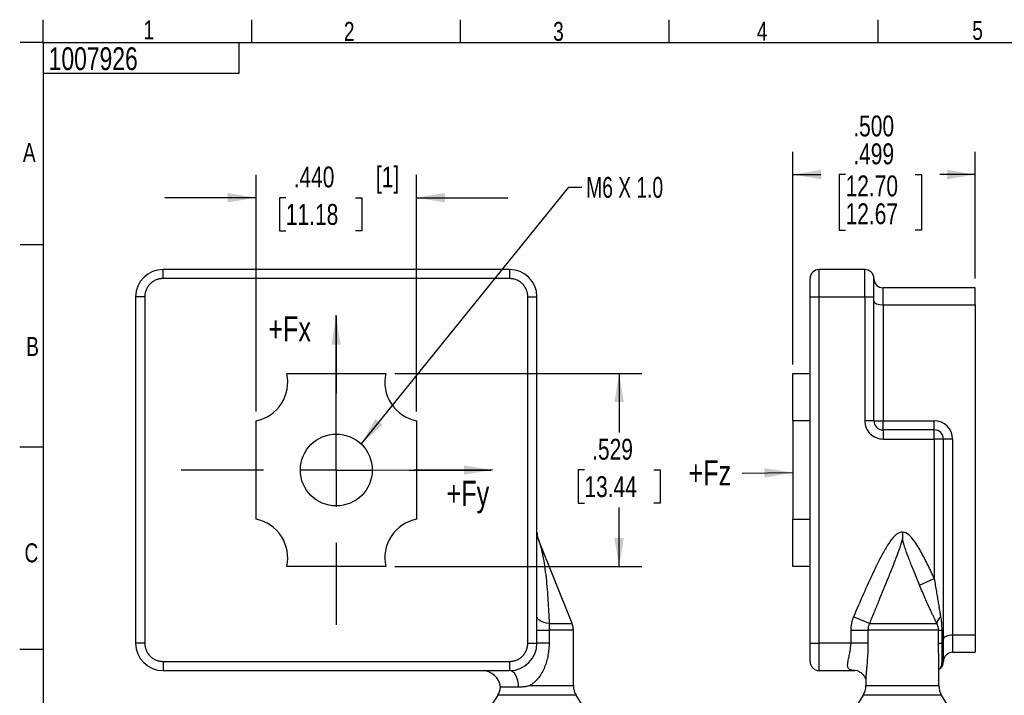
# Model space of a CAD drawing. Header units: inches. Extents: x 0.3 to 10.7, y 0.3 to 8.3.
# Tile 2 of 3: x 0.3 to 5.7, y 4.5 to 8.2. Entities that reach past the tile are written whole.
import ezdxf

# ---------------------------------------------------------------- set-up
doc = ezdxf.new("R2010")
doc.units = ezdxf.units.IN
doc.header["$MEASUREMENT"] = 0
doc.linetypes.add('CENTERX2', pattern=[0.8, 0.5, -0.1, 0.1, -0.1])
for name, color, linetype in [('BORDER', 1, 'Continuous'), ('CENTER', 151, 'CENTERX2'), ('DIMENSIONS', 150, 'Continuous'), ('TEXT', 7, 'Continuous')]:
    doc.layers.add(name, color=color, linetype=linetype)
doc.styles.add('SLDTEXTSTYLE1', font='TXT', dxfattribs={"width": 0.75})
doc.styles.add('SLDTEXTSTYLE2', font='TXT', dxfattribs={"width": 0.6875})
doc.dimstyles.new('SLDDIMSTYLE0', dxfattribs={"dimtxt": 0.114583, "dimasz": 0.156, "dimexe": 0, "dimexo": 0.0625, "dimgap": 0.028646, "dimtad": 0, "dimtih": 1, "dimtoh": 1, "dimdec": 3, "dimlfac": 0.5, "dimrnd": 1e-09, "dimzin": 4, "dimdsep": 46, "dimtxsty": 'SLDTEXTSTYLE1', "dimsah": 1, "dimcen": 0.09, "dimadec": 0, "dimazin": 1, "dimtfac": 1, "dimtdec": 3, "dimtmove": 0, "dimatfit": 0, "dimfxl": 0, "dimfrac": 2, "dimtolj": 1, "dimtzin": 12, "dimarcsym": 0})
doc.dimstyles.new('SLDDIMSTYLE1', dxfattribs={"dimtxt": 0.114583, "dimasz": 0.156, "dimexe": 0, "dimexo": 0.0625, "dimgap": 0.028646, "dimtad": 0, "dimtih": 1, "dimtoh": 1, "dimdec": 3, "dimlfac": 0.5, "dimrnd": 1e-09, "dimzin": 12, "dimdsep": 46, "dimtxsty": 'SLDTEXTSTYLE1', "dimsah": 1, "dimcen": 0.09, "dimadec": 0, "dimazin": 3, "dimtfac": 1, "dimtdec": 3, "dimtofl": 0, "dimtmove": 0, "dimatfit": 3, "dimfxl": 0, "dimfrac": 2, "dimtolj": 1, "dimtzin": 12, "dimarcsym": 0})
doc.dimstyles.new('SLDDIMSTYLE2', dxfattribs={"dimtxt": 0.18, "dimasz": 0.156, "dimexe": 0, "dimexo": 0.0625, "dimgap": 0, "dimtad": 0, "dimtih": 1, "dimtoh": 1, "dimdec": 0, "dimrnd": 1e-09, "dimzin": 0, "dimdsep": 46, "dimtxsty": 'Standard', "dimsah": 1, "dimcen": 0.09, "dimadec": 0, "dimazin": 0, "dimtfac": 0.156, "dimtdec": 0, "dimtofl": 0, "dimtmove": 0, "dimatfit": 3, "dimfxl": 0, "dimfrac": 2, "dimtolj": 1, "dimtzin": 0, "dimarcsym": 0})
doc.dimstyles.new('SLDDIMSTYLE3', dxfattribs={"dimtxt": 0.114583, "dimasz": 0.156, "dimexe": 0, "dimexo": 0.0625, "dimgap": 0.028646, "dimtad": 0, "dimtih": 1, "dimtoh": 1, "dimdec": 3, "dimlfac": 0.5, "dimrnd": 1e-09, "dimzin": 4, "dimdsep": 46, "dimtxsty": 'SLDTEXTSTYLE1', "dimsah": 1, "dimcen": 0.09, "dimadec": 0, "dimazin": 1, "dimlim": 1, "dimtm": 0.001, "dimtfac": 1, "dimtdec": 3, "dimtofl": 0, "dimtmove": 0, "dimatfit": 3, "dimfxl": 0, "dimfrac": 2, "dimtolj": 1, "dimtzin": 4, "dimarcsym": 0})

# ---------------------------------------------------------------- blocks, each defined once
blk = doc.blocks.new('_D')
at = {"layer": 'DIMENSIONS'}
for p, q in [((1.5588, 6.0998), (1.5588, 7.3984)), ((2.4388, 6.0998), (2.4388, 7.3984)), ((1.5588, 7.2734), (1.0588, 7.2734)), ((1.7224, 7.2734), (1.6875, 7.2734)), ((1.6875, 7.2734), (1.6875, 7.0913)), ((2.1033, 7.2734), (2.1381, 7.2734)), ((2.1381, 7.2734), (2.1381, 7.0913)), ((2.4388, 7.2734), (2.9388, 7.2734)), ((1.6875, 7.0913), (1.7224, 7.0913)), ((2.1381, 7.0913), (2.1033, 7.0913))]:
    blk.add_line(p, q, dxfattribs=at)
for points in [[(1.5588, 7.2734), (1.4028, 7.2994), (1.4028, 7.2474)], [(2.4388, 7.2734), (2.5948, 7.2474), (2.5948, 7.2994)]]:
    blk.add_solid(points, dxfattribs=at)
at = {"layer": 'DIMENSIONS', "char_height": 0.11458, "attachment_point": 1, "style": 'SLDTEXTSTYLE1'}
for s, insert in [('[1]', (2.2159, 7.4443)), ('.440', (1.7647, 7.4443)), ('11.18', (1.7224, 7.239))]:
    blk.add_mtext(s, dxfattribs=dict(at, insert=insert))
blk = doc.blocks.new('_D_1')
at = {"layer": 'DIMENSIONS'}
for p, q in [((2.32, 6.3086), (3.6746, 6.3086)), ((3.5496, 6.3086), (3.5496, 5.9853)), ((3.3591, 5.78), (3.3243, 5.78)), ((3.3243, 5.78), (3.3243, 5.5979)), ((3.74, 5.78), (3.7749, 5.78)), ((3.7749, 5.78), (3.7749, 5.5979)), ((3.3243, 5.5979), (3.3591, 5.5979)), ((3.5496, 5.2506), (3.5496, 5.5747)), ((3.7749, 5.5979), (3.74, 5.5979)), ((2.32, 5.2506), (3.6746, 5.2506))]:
    blk.add_line(p, q, dxfattribs=at)
for points in [[(3.5496, 6.3086), (3.5236, 6.1526), (3.5756, 6.1526)], [(3.5496, 5.2506), (3.5756, 5.4066), (3.5236, 5.4066)]]:
    blk.add_solid(points, dxfattribs=at)
at = {"layer": 'DIMENSIONS', "char_height": 0.11458, "attachment_point": 1, "style": 'SLDTEXTSTYLE1'}
for s, insert in [('.529', (3.4015, 5.9509)), ('13.44', (3.3591, 5.7456))]:
    blk.add_mtext(s, dxfattribs=dict(at, insert=insert))
blk = doc.blocks.new('SW_CENTERMARKSYMBOL_0')
at = {"layer": 'CENTER', "color": 0}
for p, q in [((0, 0.4), (0, 0.8501)), ((0, 0), (0, 0.2)), ((-0.4, 0), (-0.85, 0)), ((0, 0), (-0.2, 0)), ((0, 0), (0, -0.2)), ((0, 0), (0.2, 0)), ((0.4, 0), (0.85, 0)), ((0, -0.4), (0, -0.85))]:
    blk.add_line(p, q, dxfattribs=at)
blk = doc.blocks.new('_D_2')
at = {"layer": 'DIMENSIONS'}
for p, q in [((4.5023, 6.3586), (4.5023, 7.5254)), ((5.5023, 6.8296), (5.5023, 7.5254)), ((4.5023, 7.4004), (4.6558, 7.4004)), ((4.791, 7.4004), (4.7562, 7.4004)), ((4.7562, 7.4004), (4.7562, 7.0948)), ((5.1719, 7.4004), (5.2068, 7.4004)), ((5.2068, 7.4004), (5.2068, 7.0948)), ((5.5023, 7.4004), (5.3071, 7.4004)), ((4.7562, 7.0948), (4.791, 7.0948)), ((5.2068, 7.0948), (5.1719, 7.0948))]:
    blk.add_line(p, q, dxfattribs=at)
for points in [[(4.5023, 7.4004), (4.6583, 7.3744), (4.6583, 7.4264)], [(5.5023, 7.4004), (5.3463, 7.4264), (5.3463, 7.3744)]]:
    blk.add_solid(points, dxfattribs=at)
at = {"layer": 'DIMENSIONS', "char_height": 0.11458, "attachment_point": 1, "style": 'SLDTEXTSTYLE1'}
for s, insert in [('.500', (4.8333, 7.7241)), ('.499', (4.8333, 7.5713)), ('12.70', (4.791, 7.3953)), ('12.67', (4.791, 7.2425))]:
    blk.add_mtext(s, dxfattribs=dict(at, insert=insert))
blk = doc.blocks.new('SW_NOTE_0_5')
at = {"layer": 'DIMENSIONS', "color": 0, "insert": (-0.2934, 0.0707), "char_height": 0.1378, "attachment_point": 1, "style": 'SLDTEXTSTYLE1'}
blk.add_mtext('+Fz', dxfattribs=at)

msp = doc.modelspace()

# ---------------------------------------------------------------- linework, layer by layer
at = {"color": 1, "linetype": 'Continuous', "lineweight": 25}
for p, q in [((2.9488, 6.8796), (1.0488, 6.8796)), ((1.0488, 6.8296), (1.0488, 6.8796)), ((2.9488, 6.8796), (2.9488, 6.8296)), ((4.6463, 6.7296), (4.6463, 6.8796)), ((4.8963, 6.8796), (4.6463, 6.8796)), ((4.8963, 6.7296), (4.8963, 6.8796)), ((2.9488, 6.8296), (1.0488, 6.8296)), ((4.9963, 6.686), (4.9963, 6.7796)), ((5.5023, 6.7796), (4.9963, 6.7796)), ((5.5023, 6.686), (5.5023, 6.7796)), ((0.8988, 6.7296), (0.8988, 4.8296)), ((0.9488, 6.7296), (0.8988, 6.7296)), ((0.9488, 6.7296), (0.9488, 4.8296)), ((3.0488, 4.8296), (3.0488, 6.7296)), ((3.0488, 6.7296), (3.0988, 6.7296)), ((3.0988, 4.8296), (3.0988, 6.7296)), ((4.5963, 6.7296), (4.6463, 6.7296)), ((4.5963, 4.8296), (4.5963, 6.7296)), ((4.6463, 4.8296), (4.6463, 6.7296)), ((4.6463, 6.7296), (4.8963, 6.7296)), ((4.8963, 6.7296), (4.8963, 6.0496)), ((4.8963, 6.7296), (4.9463, 6.7296)), ((4.9463, 6.7067), (4.9463, 6.7296)), ((4.9463, 6.0496), (4.9463, 6.7067)), ((4.9963, 6.686), (4.9963, 6.0496)), ((4.9963, 6.686), (5.5023, 6.686)), ((5.5023, 6.686), (5.5023, 4.8733)), ((1.7276, 6.3086), (2.27, 6.3086)), ((4.5023, 6.0498), (4.5023, 6.3086)), ((4.5023, 6.3086), (4.5963, 6.3086)), ((1.5588, 5.5095), (1.5588, 6.0498)), ((2.4388, 6.0498), (2.4388, 5.5095)), ((4.5963, 6.0498), (4.5023, 6.0498)), ((4.5023, 6.0498), (4.5023, 5.5095)), ((4.9463, 6.0496), (4.8963, 6.0496)), ((4.9463, 6.0496), (4.9963, 6.0496)), ((4.9963, 5.9996), (4.9963, 6.0496)), ((4.9963, 6.0496), (5.2773, 6.0496)), ((5.2773, 5.9996), (5.2773, 6.0496)), ((4.9963, 5.9996), (4.9963, 5.9496)), ((5.2773, 5.9996), (4.9963, 5.9996)), ((5.2773, 5.9496), (5.2773, 5.9996)), ((4.9963, 5.9496), (5.2773, 5.9496)), ((5.2773, 5.9496), (5.2773, 5.185)), ((5.3273, 5.9496), (5.2773, 5.9496)), ((5.3273, 4.8526), (5.3273, 5.9496)), ((5.3773, 5.9496), (5.3273, 5.9496)), ((5.3773, 5.9496), (5.3773, 4.8733)), ((4.5023, 5.2506), (4.5023, 5.5095)), ((4.5023, 5.5095), (4.5963, 5.5095)), ((3.1076, 5.3971), (3.1058, 5.4023)), ((3.2916, 4.9375), (3.1058, 5.402)), ((5.1023, 5.4389), (5.1023, 5.4018)), ((2.27, 5.2506), (1.7276, 5.2506)), ((4.5963, 5.2506), (4.5023, 5.2506)), ((5.1966, 5.1479), (5.2773, 5.185)), ((4.9216, 4.9375), (4.8346, 4.9747)), ((4.9216, 4.9375), (5.2912, 4.9375)), ((3.0988, 4.9004), (3.1654, 4.9004)), ((3.1654, 4.9004), (3.1654, 4.8296)), ((3.2988, 4.5968), (3.2988, 4.9004)), ((4.8194, 4.9004), (4.9137, 4.9004)), ((4.8194, 4.9004), (4.8194, 4.8296)), ((5.3008, 4.9004), (4.9137, 4.9004)), ((4.9137, 4.9004), (4.9137, 4.8296)), ((5.3008, 4.8296), (5.3008, 4.9004)), ((5.3008, 4.9004), (5.3182, 4.9004)), ((5.3182, 4.9004), (5.3182, 4.8296)), ((5.3773, 4.8733), (5.3773, 4.7796)), ((5.5023, 4.8733), (5.3773, 4.8733)), ((5.5023, 4.8733), (5.5023, 4.7796)), ((0.9488, 4.8296), (0.8988, 4.8296)), ((3.0488, 4.8296), (3.0988, 4.8296)), ((3.1654, 4.8296), (3.0988, 4.8296)), ((4.5963, 4.8296), (4.6463, 4.8296)), ((4.8194, 4.8296), (4.6463, 4.8296)), ((4.6463, 4.6796), (4.6463, 4.8296)), ((4.9137, 4.8296), (4.8194, 4.8296)), ((5.3008, 4.8296), (5.3182, 4.8296)), ((5.3273, 4.8296), (5.3182, 4.8296)), ((5.3273, 4.8296), (5.3273, 4.8526)), ((5.3773, 4.7796), (5.5023, 4.7796)), ((1.0488, 4.7296), (2.9488, 4.7296)), ((1.0488, 4.7296), (1.0488, 4.6796)), ((2.9488, 4.7296), (2.9488, 4.6796)), ((5.3023, 4.5968), (5.3023, 4.7258)), ((1.0488, 4.6796), (2.9488, 4.6796)), ((4.6463, 4.6796), (4.8425, 4.6796)), ((4.8584, 4.6779), (4.8425, 4.6796)), ((5.3055, 4.6884), (5.3023, 4.686)), ((4.9023, 4.6308), (4.9023, 4.5968)), ((2.8836, 4.5438), (2.814, 4.4325)), ((2.9986, 4.5882), (2.8984, 4.5882)), ((3.3836, 4.4325), (3.314, 4.5438)), ((4.8871, 4.5438), (4.8175, 4.4325)), ((5.3871, 4.4325), (5.3175, 4.5438))]:
    msp.add_line(p, q, dxfattribs=at)
at = {"color": 8, "linetype": 'Continuous', "lineweight": 25}
for p, q in [((3.1663, 4.9375), (3.2916, 4.9375)), ((3.2988, 4.9004), (3.1654, 4.9004)), ((3.0595, 4.5968), (3.2988, 4.5968)), ((4.9023, 4.5968), (5.3023, 4.5968)), ((3.314, 4.5438), (2.8836, 4.5438)), ((5.1023, 4.5438), (4.8871, 4.5438)), ((5.3175, 4.5438), (5.1023, 4.5438))]:
    msp.add_line(p, q, dxfattribs=at)
at = {"color": 1, "linetype": 'Continuous', "lineweight": 25, "flags": 128}
for points in [[(3.1076, 5.3971), (3.107, 5.3989), (3.1062, 5.401), (3.106, 5.4016), (3.106, 5.4017), (3.1059, 5.4017), (3.1059, 5.4018), (3.1059, 5.4018)], [(3.1663, 4.9375), (3.1521, 4.9399), (3.139, 4.9432), (3.1273, 4.9472), (3.1174, 4.9518), (3.1094, 4.957), (3.1035, 4.9627), (3.1, 4.9686), (3.0988, 4.9747)], [(2.9986, 4.5882), (2.997, 4.6065), (2.9936, 4.6238), (2.9888, 4.6396), (2.9826, 4.6533), (2.9752, 4.6645), (2.9669, 4.6728), (2.958, 4.6779), (2.9488, 4.6796)]]:
    msp.add_lwpolyline(points, dxfattribs=at)
at = {"color": 1, "linetype": 'Continuous', "lineweight": 25}
msp.add_circle((1.9988, 5.7796), 0.1969, dxfattribs=at)
for centre, radius, start, end in [((1.0488, 6.7296), 0.15, 90, 180), ((2.9488, 6.7296), 0.15, 0, 90), ((4.6463, 6.8296), 0.05, 90, 180), ((4.8963, 6.8296), 0.05, 0, 90), ((4.9963, 6.8296), 0.05, 180, 270), ((1.5168, 6.2616), 0.216, 281.2123, 12.5677), ((2.4808, 6.2616), 0.216, 167.4323, 258.7877), ((4.9963, 6.0496), 0.05, 180, 270), ((5.2773, 5.9496), 0.05, 0, 90), ((1.5168, 5.2976), 0.216, 347.4323, 78.7877), ((2.4808, 5.2976), 0.216, 101.2123, 192.5677), ((3.1988, 5.4389), 0.1, 180, 201.8014), ((5.3504, 4.9285), 0.0598, 129.5838, 171.3794), ((3.1988, 4.9004), 0.1, 0, 21.8014), ((1.0488, 4.8296), 0.15, 180, 270), ((2.9488, 4.8296), 0.15, 270, 0), ((5.3773, 4.7296), 0.05, 90, 180), ((4.6463, 4.7296), 0.05, 180, 270), ((5.2773, 4.7296), 0.05, 304.429, 0), ((2.7988, 4.5796), 0.1, 4.9282, 90), ((3.3988, 4.5968), 0.1, 180, 212.0054), ((4.8023, 4.5968), 0.1, 327.9946, 0), ((5.4023, 4.5968), 0.1, 180, 212.0054), ((2.7988, 4.5968), 0.1, 327.9946, 355.0718)]:
    msp.add_arc(centre, radius, start, end, dxfattribs=at)
for centre, start_param, end_param in [((4.9963, 6.7067), 3.141593, 4.712389), ((5.3773, 4.8526), 1.570796, 3.141593)]:
    msp.add_ellipse(centre, major_axis=(0.05, 0), ratio=0.414214, start_param=start_param, end_param=end_param, dxfattribs=at)
for points, knots in [([(1.0488, 6.8296), (1.0463, 6.8296), (1.0412, 6.8295), (1.0337, 6.8286), (1.0263, 6.8272), (1.0191, 6.8252), (1.0079, 6.8213), (0.9935, 6.8138), (0.9776, 6.8008), (0.9646, 6.7849), (0.9555, 6.7672), (0.9498, 6.7485), (0.9491, 6.7359), (0.9488, 6.7296)], [0, 0, 0, 0, 0.048364, 0.096296, 0.144067, 0.191953, 0.240229, 0.370053, 0.500146, 0.629971, 0.760064, 0.879831, 1, 1, 1, 1]), ([(3.0488, 6.7296), (3.0487, 6.7322), (3.0486, 6.7372), (3.0477, 6.7447), (3.0463, 6.7521), (3.0444, 6.7593), (3.0404, 6.7705), (3.033, 6.7849), (3.02, 6.8008), (3.0041, 6.8138), (2.9863, 6.8229), (2.9676, 6.8286), (2.9551, 6.8293), (2.9488, 6.8296)], [0, 0, 0, 0, 0.048364, 0.096296, 0.144067, 0.191953, 0.240229, 0.370053, 0.500146, 0.629971, 0.760064, 0.879831, 1, 1, 1, 1]), ([(4.5963, 6.7296), (4.5963, 6.7322), (4.5963, 6.7372), (4.5963, 6.7447), (4.5963, 6.7521), (4.5963, 6.7593), (4.5963, 6.7705), (4.5963, 6.7849), (4.5963, 6.8008), (4.5963, 6.8138), (4.5963, 6.8229), (4.5963, 6.8286), (4.5963, 6.8293), (4.5963, 6.8296)], [0, 0, 0, 0, 0.048364, 0.096296, 0.144067, 0.191953, 0.240229, 0.370053, 0.500146, 0.629971, 0.760064, 0.879831, 1, 1, 1, 1]), ([(4.8963, 6.0496), (4.8963, 6.0231), (4.9068, 5.9977), (4.9443, 5.9602), (4.9697, 5.9496), (4.9963, 5.9496)], [0, 0, 0, 0, 0.5, 0.5, 1, 1, 1, 1]), ([(3.1059, 5.4018), (3.106, 5.4017), (3.106, 5.4015), (3.1063, 5.4007), (3.1067, 5.3997), (3.1072, 5.3982), (3.1079, 5.3963), (3.1088, 5.3939), (3.1097, 5.3911), (3.1108, 5.3879), (3.112, 5.3843), (3.1133, 5.3802), (3.1147, 5.3757), (3.1162, 5.3708), (3.1187, 5.362), (3.1223, 5.3486), (3.1268, 5.3297), (3.1334, 5.2982), (3.1414, 5.2505), (3.1514, 5.1686), (3.1582, 5.0847), (3.1632, 5.0014), (3.1652, 4.9596), (3.1663, 4.9375)], [0, 0, 0, 0, 0.000765, 0.00227, 0.004645, 0.007916, 0.012094, 0.017184, 0.023189, 0.030111, 0.037951, 0.046711, 0.056392, 0.066995, 0.07852, 0.113053, 0.153775, 0.200687, 0.316829, 0.462517, 0.730339, 0.857923, 1, 1, 1, 1]), ([(5.1023, 5.4389), (5.0906, 5.4389), (5.08, 5.4337), (5.0617, 5.42), (5.0538, 5.4115), (5.0321, 5.3852), (5.0199, 5.3657), (4.9969, 5.3264), (4.9862, 5.3063), (4.9655, 5.2657), (4.9555, 5.2452), (4.9262, 5.1834), (4.9075, 5.1418), (4.8706, 5.0584), (4.8525, 5.0166), (4.8346, 4.9747)], [0, 0, 0, 0, 0.0625, 0.0625, 0.125, 0.125, 0.25, 0.25, 0.375, 0.375, 0.5, 0.5, 0.75, 0.75, 1, 1, 1, 1]), ([(5.1023, 5.4018), (5.1022, 5.4017), (5.1018, 5.4015), (5.1016, 5.4007), (5.1012, 5.3997), (5.1008, 5.3982), (5.1003, 5.3963), (5.0997, 5.3939), (5.099, 5.3911), (5.0982, 5.3879), (5.0972, 5.3843), (5.0961, 5.3802), (5.0948, 5.3757), (5.0934, 5.3708), (5.0907, 5.362), (5.0863, 5.3486), (5.0797, 5.3297), (5.0681, 5.2982), (5.0495, 5.2505), (5.0164, 5.1686), (4.982, 5.0847), (4.9478, 5.0014), (4.9307, 4.9596), (4.9216, 4.9375)], [0, 0, 0, 0, 0.000765, 0.00227, 0.004645, 0.007916, 0.012094, 0.017184, 0.023189, 0.030111, 0.037951, 0.046711, 0.056392, 0.066995, 0.07852, 0.113053, 0.153775, 0.200687, 0.316829, 0.462517, 0.730339, 0.857923, 1, 1, 1, 1]), ([(5.2773, 5.185), (5.2662, 5.209), (5.255, 5.2329), (5.2317, 5.2802), (5.2198, 5.3037), (5.2007, 5.3383), (5.1941, 5.3498), (5.1802, 5.3722), (5.1728, 5.3833), (5.1569, 5.4045), (5.1484, 5.4146), (5.1281, 5.4318), (5.116, 5.4389), (5.1023, 5.4389)], [0, 0, 0, 0, 0.25, 0.25, 0.5, 0.5, 0.625, 0.625, 0.75, 0.75, 0.875, 0.875, 1, 1, 1, 1]), ([(5.1966, 5.1479), (5.191, 5.1617), (5.1803, 5.188), (5.1651, 5.2255), (5.1518, 5.2589), (5.1388, 5.2923), (5.1267, 5.3245), (5.118, 5.3492), (5.1133, 5.3638), (5.1113, 5.3703), (5.1096, 5.3762), (5.1081, 5.3816), (5.1068, 5.3862), (5.1057, 5.3903), (5.1049, 5.3937), (5.1042, 5.3965), (5.1036, 5.3988), (5.1031, 5.4003), (5.1028, 5.4013), (5.1024, 5.4017), (5.1023, 5.4018)], [0, 0, 0, 0, 0.16326, 0.310659, 0.442166, 0.557759, 0.704662, 0.821944, 0.85021, 0.876014, 0.899359, 0.920249, 0.938685, 0.954672, 0.968215, 0.979318, 0.987993, 0.994259, 0.99817, 1, 1, 1, 1]), ([(5.2773, 5.185), (5.2792, 5.1726), (5.2829, 5.1486), (5.2886, 5.1138), (5.294, 5.0814), (5.2991, 5.0513), (5.3038, 5.0236), (5.3082, 4.9983), (5.3109, 4.9823), (5.3122, 4.9747)], [0, 0, 0, 0, 0.175882, 0.340733, 0.494563, 0.637385, 0.769217, 0.89008, 1, 1, 1, 1]), ([(5.2912, 4.9375), (5.2888, 4.9426), (5.2839, 4.953), (5.2763, 4.9691), (5.2683, 4.986), (5.26, 5.0037), (5.2514, 5.0223), (5.2404, 5.0464), (5.2271, 5.076), (5.2117, 5.1115), (5.2017, 5.1356), (5.1966, 5.1479)], [0, 0, 0, 0, 0.075017, 0.15334, 0.23502, 0.320103, 0.408632, 0.500646, 0.662271, 0.828662, 1, 1, 1, 1]), ([(5.3122, 4.9747), (5.313, 4.9695), (5.3146, 4.9595), (5.3163, 4.9443), (5.3174, 4.9295), (5.3181, 4.9148), (5.3182, 4.9052), (5.3182, 4.9004)], [0, 0, 0, 0, 0.209409, 0.413695, 0.613262, 0.808542, 1, 1, 1, 1]), ([(3.1663, 4.9375), (3.1662, 4.9352), (3.166, 4.9306), (3.1657, 4.9233), (3.1656, 4.9159), (3.1655, 4.9082), (3.1655, 4.903), (3.1654, 4.9004)], [0, 0, 0, 0, 0.195374, 0.392807, 0.592545, 0.794852, 1, 1, 1, 1]), ([(4.9216, 4.9375), (4.9207, 4.9352), (4.9187, 4.9306), (4.9165, 4.9233), (4.9149, 4.9159), (4.9139, 4.9082), (4.9138, 4.903), (4.9137, 4.9004)], [0, 0, 0, 0, 0.195374, 0.392807, 0.592545, 0.794852, 1, 1, 1, 1]), ([(5.3008, 4.9004), (5.3008, 4.902), (5.3007, 4.9054), (5.3002, 4.9104), (5.2994, 4.9155), (5.2979, 4.9218), (5.2954, 4.9293), (5.2927, 4.9347), (5.2912, 4.9375)], [0, 0, 0, 0, 0.117965, 0.239753, 0.366968, 0.50097, 0.733573, 1, 1, 1, 1]), ([(0.9488, 4.8296), (0.9488, 4.8271), (0.9489, 4.8221), (0.9498, 4.8146), (0.9512, 4.8072), (0.9532, 4.7999), (0.9571, 4.7888), (0.9646, 4.7743), (0.9776, 4.7585), (0.9935, 4.7454), (1.0112, 4.7363), (1.0299, 4.7306), (1.0425, 4.73), (1.0488, 4.7296)], [0, 0, 0, 0, 0.048364, 0.096296, 0.144067, 0.191953, 0.240229, 0.370053, 0.500146, 0.629971, 0.760064, 0.879831, 1, 1, 1, 1]), ([(2.9488, 4.7296), (2.9513, 4.7297), (2.9563, 4.7298), (2.9638, 4.7307), (2.9712, 4.7321), (2.9785, 4.734), (2.9896, 4.738), (3.0041, 4.7454), (3.02, 4.7584), (3.033, 4.7743), (3.0421, 4.7921), (3.0478, 4.8108), (3.0484, 4.8233), (3.0488, 4.8296)], [0, 0, 0, 0, 0.048364, 0.096296, 0.144067, 0.191953, 0.240229, 0.370053, 0.500146, 0.629971, 0.760064, 0.879831, 1, 1, 1, 1]), ([(3.1654, 4.8296), (3.1654, 4.824), (3.1652, 4.8129), (3.1641, 4.7962), (3.1622, 4.7796), (3.1587, 4.7575), (3.1524, 4.7304), (3.1414, 4.6987), (3.1272, 4.6686), (3.1118, 4.645), (3.0974, 4.6277), (3.0854, 4.6157), (3.0729, 4.6052), (3.0639, 4.5996), (3.0595, 4.5968)], [0, 0, 0, 0, 0.062885, 0.1254817, 0.1879322, 0.2503794, 0.3766298, 0.5001916, 0.6286839, 0.7500488, 0.8165607, 0.8799911, 0.9409198, 1, 1, 1, 1]), ([(4.5963, 4.7296), (4.5963, 4.7297), (4.5963, 4.7298), (4.5963, 4.7307), (4.5963, 4.7321), (4.5963, 4.734), (4.5963, 4.738), (4.5963, 4.7454), (4.5963, 4.7584), (4.5963, 4.7743), (4.5963, 4.7921), (4.5963, 4.8108), (4.5963, 4.8233), (4.5963, 4.8296)], [0, 0, 0, 0, 0.048364, 0.096296, 0.144067, 0.191953, 0.240229, 0.370053, 0.500146, 0.629971, 0.760064, 0.879831, 1, 1, 1, 1]), ([(4.8425, 4.6796), (4.84, 4.6797), (4.835, 4.6798), (4.8284, 4.6804), (4.8225, 4.6816), (4.8174, 4.6833), (4.813, 4.6855), (4.8087, 4.6889), (4.805, 4.6939), (4.8019, 4.7036), (4.8023, 4.7195), (4.8062, 4.7389), (4.8101, 4.756), (4.813, 4.77), (4.8156, 4.7843), (4.8178, 4.7992), (4.8191, 4.8142), (4.8193, 4.8245), (4.8194, 4.8296)], [0, 0, 0, 0, 0.044495, 0.087568, 0.129409, 0.170223, 0.210235, 0.24968, 0.3117, 0.375137, 0.499569, 0.624584, 0.687239, 0.749791, 0.816823, 0.874214, 0.938308, 1, 1, 1, 1]), ([(5.3182, 4.8296), (5.3182, 4.8269), (5.3182, 4.8213), (5.3183, 4.8127), (5.3184, 4.8026), (5.3185, 4.7914), (5.3188, 4.7747), (5.319, 4.756), (5.3188, 4.737), (5.3179, 4.7218), (5.3163, 4.7096), (5.3139, 4.7), (5.3106, 4.6928), (5.3072, 4.6898), (5.3055, 4.6884)], [0, 0, 0, 0, 0.039322, 0.081055, 0.125182, 0.1879, 0.250464, 0.384103, 0.500173, 0.609363, 0.713322, 0.81276, 0.908205, 1, 1, 1, 1]), ([(4.8582, 4.678), (4.8633, 4.6754), (4.8735, 4.6704), (4.893, 4.6521), (4.9014, 4.6336), (4.9019, 4.6317), (4.9021, 4.6308)], [0, 0, 0, 0, 0.272985, 0.53978, 0.789299, 1, 1, 1, 1]), ([(3.0595, 4.5968), (3.0561, 4.5959), (3.0493, 4.5941), (3.039, 4.592), (3.0288, 4.5903), (3.0187, 4.5891), (3.0085, 4.5884), (3.0019, 4.5883), (2.9986, 4.5882)], [0, 0, 0, 0, 0.163746, 0.327898, 0.492434, 0.657854, 0.82624, 1, 1, 1, 1])]:
    msp.add_open_spline(points, degree=3, knots=knots, dxfattribs=at)
for points in [[(4.9463, 6.7296), (4.9463, 6.7848), (4.9463, 6.8296), (4.9463, 6.8296)], [(5.3773, 5.9496), (5.3773, 6.0048), (5.3325, 6.0496), (5.2773, 6.0496)], [(4.8346, 4.9747), (4.8246, 4.951), (4.8194, 4.9259), (4.8194, 4.9004)], [(5.3273, 4.7296), (5.3273, 4.7296), (5.3273, 4.7744), (5.3273, 4.8296)]]:
    msp.add_open_spline(points, degree=3, dxfattribs=at)
at = {"color": 8, "linetype": 'Continuous', "lineweight": 25}
for points, knots in [([(4.9137, 4.8296), (4.9135, 4.8147), (4.9131, 4.7849), (4.9104, 4.7411), (4.9073, 4.7056), (4.9049, 4.6784), (4.9034, 4.6591), (4.9023, 4.6428), (4.9025, 4.6342), (4.9026, 4.6308)], [0, 0, 0, 0, 0.20786, 0.416574, 0.62219, 0.729942, 0.833378, 0.933263, 1, 1, 1, 1]), ([(5.3022, 4.7258), (5.3022, 4.7282), (5.3024, 4.7406), (5.3017, 4.7645), (5.301, 4.7969), (5.3009, 4.8188), (5.3008, 4.8296)], [0, 0, 0, 0, 0.075623, 0.390938, 0.697161, 1, 1, 1, 1])]:
    msp.add_open_spline(points, degree=3, knots=knots, dxfattribs=at)
at = {"layer": 'BORDER'}
for p, q in [((0.3914, 8.1248), (0.3914, 8.2498)), ((1.5358, 8.1248), (1.5358, 8.2498)), ((2.6803, 8.1248), (2.6803, 8.2498)), ((3.8247, 8.1248), (3.8247, 8.2498)), ((4.9692, 8.1248), (4.9692, 8.2498)), ((0.3914, 8.1248), (0.2664, 8.1248)), ((0.3914, 8.1248), (10.6914, 8.1248)), ((0.3914, 8.1248), (0.3914, 0.3369)), ((1.467, 7.9562), (1.467, 8.1248)), ((0.3914, 7.9562), (1.467, 7.9562)), ((0.3903, 7.0148), (0.2653, 7.0148)), ((0.3891, 5.9048), (0.2641, 5.9048)), ((0.388, 4.7948), (0.263, 4.7948))]:
    msp.add_line(p, q, dxfattribs=at)
at = {"layer": 'DIMENSIONS'}
msp.add_line((4.2232, 5.7625), (4.5023, 5.766), dxfattribs=at)
msp.add_solid([(4.5023, 5.766), (4.3459, 5.79), (4.3466, 5.738)], dxfattribs=at)

# ---------------------------------------------------------------- block references
at = {"layer": 'CENTER'}
msp.add_blockref('SW_CENTERMARKSYMBOL_0', (1.9988, 5.7796), dxfattribs=at)
at = {"layer": 'DIMENSIONS'}
msp.add_blockref('SW_NOTE_0_5', (4.2232, 5.7625), dxfattribs=at)

# ---------------------------------------------------------------- texts
at = {"layer": 'DIMENSIONS', "attachment_point": 1}
for s, insert, char_height, style in [('M6 X 1.0', (3.369, 7.3873), 0.11458, 'SLDTEXTSTYLE2'), ('+Fx', (1.626, 6.6224), 0.1378, 'SLDTEXTSTYLE1'), ('+Fy', (2.6031, 5.7204), 0.1378, 'SLDTEXTSTYLE1')]:
    msp.add_mtext(s, dxfattribs=dict(at, insert=insert, char_height=char_height, style=style))
at = {"layer": 'TEXT', "char_height": 0.1042, "attachment_point": 1, "style": 'SLDTEXTSTYLE1'}
for s, insert in [('1', (0.9425, 8.2465)), ('2', (2.0405, 8.2375)), ('3', (3.1876, 8.2375)), ('4', (4.3044, 8.2383)), ('5', (5.4856, 8.2434)), ('A', (0.2807, 7.5737)), ('B', (0.299, 6.5093)), ('C', (0.2895, 5.3775))]:
    msp.add_mtext(s, dxfattribs=dict(at, insert=insert))
at = {"layer": 'TEXT', "color": 1, "insert": (0.4221, 8.0984), "char_height": 0.125, "attachment_point": 1, "style": 'SLDTEXTSTYLE1'}
msp.add_mtext('1007926', dxfattribs=at)

# ---------------------------------------------------------------- dimensions: what is measured, and where the dimension line sits
at = {"layer": 'DIMENSIONS'}
dim = msp.add_linear_dim(base=(5.5023, 7.4004), p1=(4.5023, 6.3086), p2=(5.5023, 6.7796), dimstyle='SLDDIMSTYLE3', dxfattribs=at)
dim.commit()
dim.dimension.update_dxf_attribs({"geometry": '_D_2', "text_midpoint": (4.9815, 7.4004), "dimtype": 160})
dim = msp.add_linear_dim(base=(2.4388, 7.2734), p1=(1.5588, 6.0498), p2=(2.4388, 6.0498), text='<> [1]', dimstyle='SLDDIMSTYLE0', dxfattribs=at)
dim.commit()
dim.dimension.update_dxf_attribs({"geometry": '_D', "text_midpoint": (2.03, 7.2734), "dimtype": 160})
dim = msp.add_linear_dim(base=(3.5496, 5.2506), p1=(2.27, 6.3086), p2=(2.27, 5.2506), angle=90, dimstyle='SLDDIMSTYLE1', dxfattribs=at)
dim.commit()
dim.dimension.update_dxf_attribs({"geometry": '_D_1', "text_midpoint": (3.5496, 5.78), "dimtype": 160})

# ---------------------------------------------------------------- leaders
for points in [[(2.1345, 5.9222), (3.2745, 7.3313), (3.3457, 7.3313)], [(1.9979, 6.6226), (1.9967, 5.7768)], [(2.8545, 5.7802), (1.9913, 5.7768)]]:
    msp.add_leader(points, dimstyle='SLDDIMSTYLE2', dxfattribs=at)

doc.saveas('drawing.dxf')
